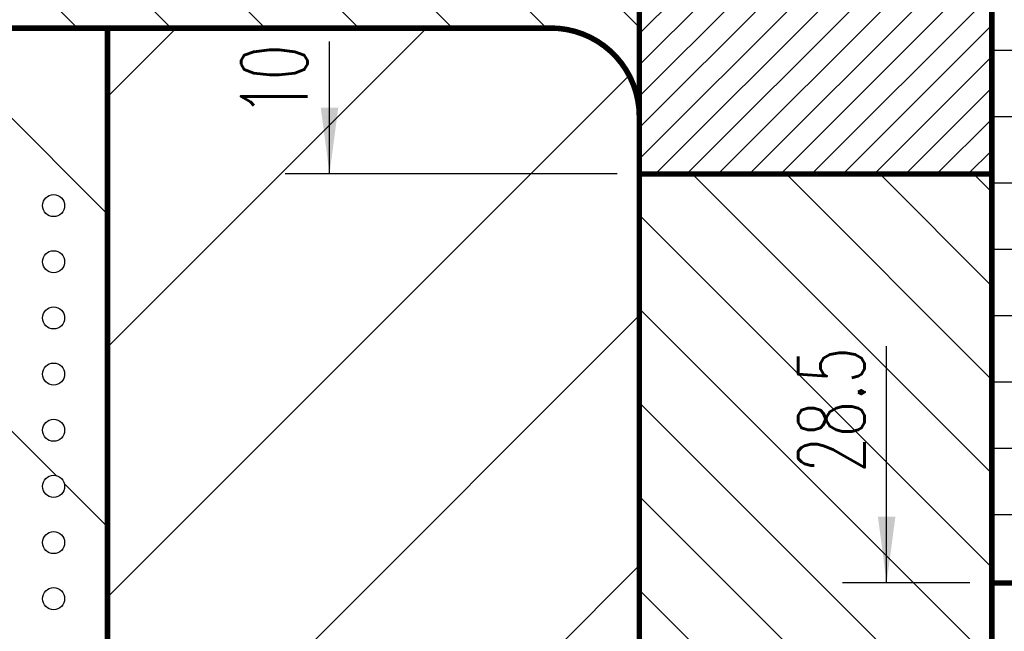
# Model space of a CAD drawing. Header units: inches. Extents: x 71 to 912, y 11 to 605.
# Tile 39 of 94: x 221 to 265, y 280 to 307. Entities that reach past the tile are written whole.
import ezdxf

# ---------------------------------------------------------------- set-up
doc = ezdxf.new("R2010")
doc.units = ezdxf.units.IN
doc.layers.add('1', color=7, linetype='Continuous')
doc.styles.add('CONVERTER_12', font='txt.shx', dxfattribs={"width": 0.63})
pattern_1 = [(135, (0, 0), (-2.121320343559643, -2.121320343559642), [])]
pattern_2 = [(45, (0, 0), (-0.7071067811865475, 0.7071067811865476), [])]
pattern_3 = [(45, (0, 0), (-5.65685424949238, 5.656854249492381), [])]

# ---------------------------------------------------------------- blocks, each defined once
blk = doc.blocks.new('E8021-96570_pcb__1', base_point=(115.5700000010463, 95.77000044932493))
at = {"layer": '1', "linetype": 'Continuous'}
h = blk.add_hatch(dxfattribs=at)
h.set_pattern_fill('_USER', color=1, angle=45, pattern_type=0)
h.set_pattern_definition(pattern_2)
edge = h.paths.add_edge_path()
edge.add_line((697.2300000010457, 400.4000004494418), (673.2000000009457, 400.4000004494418))
edge.add_arc((673.2000000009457, 396.4000004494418), 4, 90, 180)
edge.add_line((669.2000000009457, 396.4000004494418), (669.2000000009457, 224.4000004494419))
edge.add_arc((673.2000000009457, 224.4000004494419), 4, 180, 270)
edge.add_line((673.2000000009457, 220.4000004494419), (697.2300000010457, 220.4000004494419))
edge.add_line((697.2300000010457, 220.4000004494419), (697.2300000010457, 95.77000044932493))
edge.add_line((697.2300000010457, 95.77000044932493), (413.9072226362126, 95.77000044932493))
edge.add_arc((406.4000000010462, 88.42891004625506), 10.5, 44.35896565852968, 135.6410343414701)
edge.add_line((398.8927773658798, 95.77000044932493), (316.7373705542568, 95.77000044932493))
edge.add_arc((308.3749708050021, 89.42017600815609), 10.50000000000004, 37.21050780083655, 142.7894921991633)
edge.add_line((300.0125710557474, 95.77000044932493), (115.5700000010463, 95.77000044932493))
edge.add_line((115.5700000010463, 95.77000044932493), (115.5700000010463, 220.4000004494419))
edge.add_line((115.5700000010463, 220.4000004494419), (139.6000000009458, 220.4000004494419))
edge.add_arc((139.6000000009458, 224.4000004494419), 4, 270, 360)
edge.add_line((143.6000000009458, 224.4000004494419), (143.6000000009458, 396.4000004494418))
edge.add_arc((139.6000000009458, 396.4000004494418), 4, 0, 90)
edge.add_line((139.6000000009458, 400.4000004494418), (115.5700000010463, 400.4000004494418))
edge.add_line((115.5700000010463, 400.4000004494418), (115.5700000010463, 525.0300004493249))
edge.add_line((115.5700000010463, 525.0300004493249), (300.0127332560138, 525.0300004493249))
edge.add_arc((308.3750000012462, 531.3800000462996), 10.49999999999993, 217.2117079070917, 322.7882920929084)
edge.add_line((316.7372667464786, 525.0300004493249), (325.2327773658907, 525.0300004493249))
edge.add_arc((332.7400000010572, 532.3710908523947), 10.49999999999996, 224.358965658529, 315.6410343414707)
edge.add_line((340.2472226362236, 525.0300004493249), (472.5527773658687, 525.0300004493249))
edge.add_arc((480.0600000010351, 532.3710908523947), 10.49999999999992, 224.3589656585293, 315.6410343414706)
edge.add_line((487.5672226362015, 525.0300004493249), (697.2300000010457, 525.0300004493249))
edge.add_line((697.2300000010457, 525.0300004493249), (697.2300000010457, 400.4000004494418))
edge = h.paths.add_edge_path(flags=16)
edge.add_arc((188.9200000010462, 477.2200004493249), 4, 270, 360)
edge.add_line((192.9200000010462, 477.2200004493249), (192.9200000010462, 514.2200004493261))
edge.add_arc((188.9200000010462, 514.2200004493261), 4, 0, 90)
edge.add_line((188.9200000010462, 518.2200004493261), (181.9200000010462, 518.2200004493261))
edge.add_arc((181.9200000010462, 514.2200004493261), 4, 90, 180)
edge.add_line((177.9200000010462, 514.2200004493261), (177.9200000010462, 477.2200004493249))
edge.add_arc((181.9200000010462, 477.2200004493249), 4, 180, 270)
edge.add_line((181.9200000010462, 473.2200004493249), (188.9200000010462, 473.2200004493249))
edge = h.paths.add_edge_path(flags=16)
edge.add_arc((336.2400000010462, 514.2200004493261), 4, 0, 90)
edge.add_line((336.2400000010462, 518.2200004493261), (329.2400000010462, 518.2200004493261))
edge.add_arc((329.2400000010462, 514.2200004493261), 4, 90, 180)
edge.add_line((325.2400000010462, 514.2200004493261), (325.2400000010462, 477.2200004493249))
edge.add_arc((329.2400000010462, 477.2200004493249), 4, 180, 270)
edge.add_line((329.2400000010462, 473.2200004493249), (336.2400000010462, 473.2200004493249))
edge.add_arc((336.2400000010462, 477.2200004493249), 4, 270, 360)
edge.add_line((340.2400000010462, 477.2200004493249), (340.2400000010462, 514.2200004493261))
edge = h.paths.add_edge_path(flags=16)
edge.add_arc((181.9200000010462, 143.5800004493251), 4, 90, 180)
edge.add_line((177.9200000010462, 143.5800004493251), (177.9200000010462, 106.5800004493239))
edge.add_arc((181.9200000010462, 106.5800004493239), 4, 180, 270)
edge.add_line((181.9200000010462, 102.5800004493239), (188.9200000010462, 102.5800004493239))
edge.add_arc((188.9200000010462, 106.5800004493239), 4, 270, 360)
edge.add_line((192.9200000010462, 106.5800004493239), (192.9200000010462, 143.5800004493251))
edge.add_arc((188.9200000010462, 143.5800004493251), 4, 0, 90)
edge.add_line((188.9200000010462, 147.5800004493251), (181.9200000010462, 147.5800004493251))
edge = h.paths.add_edge_path(flags=16)
edge.add_arc((336.2400000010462, 106.5800004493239), 4, 270, 360)
edge.add_line((340.2400000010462, 106.5800004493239), (340.2400000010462, 143.5800004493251))
edge.add_arc((336.2400000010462, 143.5800004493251), 4, 0, 90)
edge.add_line((336.2400000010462, 147.5800004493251), (329.2400000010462, 147.5800004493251))
edge.add_arc((329.2400000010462, 143.5800004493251), 4, 90, 180)
edge.add_line((325.2400000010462, 143.5800004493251), (325.2400000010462, 106.5800004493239))
edge.add_arc((329.2400000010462, 106.5800004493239), 4, 180, 270)
edge.add_line((329.2400000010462, 102.5800004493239), (336.2400000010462, 102.5800004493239))
edge = h.paths.add_edge_path(flags=16)
edge.add_arc((483.5600000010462, 514.2200004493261), 4, 0, 90)
edge.add_line((483.5600000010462, 518.2200004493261), (476.5600000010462, 518.2200004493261))
edge.add_arc((476.5600000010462, 514.2200004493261), 4, 90, 180)
edge.add_line((472.5600000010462, 514.2200004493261), (472.5600000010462, 477.2200004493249))
edge.add_arc((476.5600000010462, 477.2200004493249), 4, 180, 270)
edge.add_line((476.5600000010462, 473.2200004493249), (483.5600000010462, 473.2200004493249))
edge.add_arc((483.5600000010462, 477.2200004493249), 4, 270, 360)
edge.add_line((487.5600000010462, 477.2200004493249), (487.5600000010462, 514.2200004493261))
edge = h.paths.add_edge_path(flags=16)
edge.add_arc((630.8800000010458, 477.2200004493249), 4, 270, 360)
edge.add_line((634.8800000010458, 477.2200004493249), (634.8800000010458, 514.2200004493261))
edge.add_arc((630.8800000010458, 514.2200004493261), 4, 0, 90)
edge.add_line((630.8800000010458, 518.2200004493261), (623.8800000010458, 518.2200004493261))
edge.add_arc((623.8800000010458, 514.2200004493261), 4, 90, 180)
edge.add_line((619.8800000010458, 514.2200004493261), (619.8800000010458, 477.2200004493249))
edge.add_arc((623.8800000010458, 477.2200004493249), 4, 180, 270)
edge.add_line((623.8800000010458, 473.2200004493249), (630.8800000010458, 473.2200004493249))
edge = h.paths.add_edge_path(flags=16)
edge.add_arc((483.5600000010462, 143.5800004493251), 4, 0, 90)
edge.add_line((483.5600000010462, 147.5800004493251), (476.5600000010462, 147.5800004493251))
edge.add_arc((476.5600000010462, 143.5800004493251), 4, 90, 180)
edge.add_line((472.5600000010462, 143.5800004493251), (472.5600000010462, 106.5800004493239))
edge.add_arc((476.5600000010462, 106.5800004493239), 4, 180, 270)
edge.add_line((476.5600000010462, 102.5800004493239), (483.5600000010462, 102.5800004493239))
edge.add_arc((483.5600000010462, 106.5800004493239), 4, 270, 360)
edge.add_line((487.5600000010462, 106.5800004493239), (487.5600000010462, 143.5800004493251))
edge = h.paths.add_edge_path(flags=16)
edge.add_arc((630.8800000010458, 106.5800004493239), 4, 270, 360)
edge.add_line((634.8800000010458, 106.5800004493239), (634.8800000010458, 143.5800004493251))
edge.add_arc((630.8800000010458, 143.5800004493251), 4, 0, 90)
edge.add_line((630.8800000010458, 147.5800004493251), (623.8800000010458, 147.5800004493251))
edge.add_arc((623.8800000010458, 143.5800004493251), 4, 90, 180)
edge.add_line((619.8800000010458, 143.5800004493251), (619.8800000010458, 106.5800004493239))
edge.add_arc((623.8800000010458, 106.5800004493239), 4, 180, 270)
edge.add_line((623.8800000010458, 102.5800004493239), (630.8800000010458, 102.5800004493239))
edge = h.paths.add_edge_path(flags=16)
edge.add_line((416.7300000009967, 220.6000004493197), (396.0700000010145, 220.600000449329))
edge.add_line((396.0700000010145, 220.600000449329), (396.0700000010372, 199.260000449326))
edge.add_line((396.0700000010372, 199.260000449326), (396.0700000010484, 106.5800004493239))
edge.add_arc((392.0700000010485, 106.5800004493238), 3.999999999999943, -89.9999999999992, 7.958078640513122e-13, ccw=False)
edge.add_line((392.0700000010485, 102.5800004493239), (347.0700000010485, 102.5800004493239))
edge.add_arc((347.070000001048, 106.5800004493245), 4.000000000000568, 180.0000000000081, 270.00000000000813, ccw=False)
edge.add_line((343.0700000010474, 106.5800004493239), (343.0700000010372, 199.260000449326))
edge.add_line((343.0700000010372, 199.260000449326), (343.0700000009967, 220.6000004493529))
edge.add_line((343.0700000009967, 220.6000004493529), (322.4100000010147, 220.6000004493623))
edge.add_line((322.4100000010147, 220.6000004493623), (322.4100000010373, 199.260000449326))
edge.add_line((322.4100000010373, 199.260000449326), (322.4100000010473, 106.5800004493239))
edge.add_arc((318.4100000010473, 106.5800004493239), 4, 270, 360, ccw=False)
edge.add_line((318.4100000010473, 102.5800004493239), (273.4100000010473, 102.5800004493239))
edge.add_arc((273.4100000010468, 106.5800004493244), 4.000000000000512, 180.0000000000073, 270.00000000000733, ccw=False)
edge.add_line((269.4100000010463, 106.5800004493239), (269.4100000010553, 199.260000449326))
edge.add_line((269.4100000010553, 199.260000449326), (269.4100000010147, 220.6000004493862))
edge.add_line((269.4100000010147, 220.6000004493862), (248.7500000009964, 220.6000004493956))
edge.add_line((248.7500000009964, 220.6000004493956), (248.750000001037, 199.260000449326))
edge.add_line((248.750000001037, 199.260000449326), (248.7500000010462, 106.5800004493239))
edge.add_arc((244.7500000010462, 106.5800004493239), 4, 270, 360, ccw=False)
edge.add_line((244.7500000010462, 102.5800004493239), (199.7500000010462, 102.5800004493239))
edge.add_arc((199.7500000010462, 106.5800004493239), 4, 180, 270, ccw=False)
edge.add_line((195.7500000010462, 106.5800004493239), (195.750000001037, 199.260000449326))
edge.add_line((195.750000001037, 199.260000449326), (195.7500000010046, 220.6000004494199))
edge.add_line((195.7500000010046, 220.6000004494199), (175.0900000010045, 220.6000004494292))
edge.add_line((175.0900000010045, 220.6000004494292), (175.0900000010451, 199.260000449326))
edge.add_line((175.0900000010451, 199.260000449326), (175.0900000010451, 106.5800004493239))
edge.add_arc((171.0900000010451, 106.5800004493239), 4, 270, 360, ccw=False)
edge.add_line((171.0900000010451, 102.5800004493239), (126.0900000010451, 102.5800004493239))
edge.add_arc((126.0900000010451, 106.5800004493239), 4, 180, 270, ccw=False)
edge.add_line((122.0900000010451, 106.5800004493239), (122.0900000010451, 199.260000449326))
edge.add_arc((126.0900000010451, 199.260000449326), 4, 90, 180, ccw=False)
edge.add_line((126.0900000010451, 203.260000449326), (147.7900000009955, 203.260000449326))
edge.add_line((147.7900000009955, 203.260000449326), (147.7900000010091, 233.4000004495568))
edge.add_line((147.7900000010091, 233.4000004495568), (147.7900000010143, 245.0000004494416))
edge.add_line((147.7900000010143, 245.0000004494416), (147.7900000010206, 258.8000004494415))
edge.add_line((147.7900000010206, 258.8000004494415), (147.7900000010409, 304.0000004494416))
edge.add_line((147.7900000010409, 304.0000004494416), (147.7900000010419, 305.8318607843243))
edge.add_arc((150.7900000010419, 305.8318607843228), 2.999999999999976, 130.4160598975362, 179.9999999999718, ccw=False)
edge.add_arc((146.9000000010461, 310.4000004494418), 2.99999999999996, 49.583940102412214, 310.41605989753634, ccw=False)
edge.add_arc((150.7900000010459, 314.9681401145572), 2.999999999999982, 179.9999999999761, 229.5839401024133, ccw=False)
edge.add_line((147.7900000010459, 314.9681401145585), (147.7900000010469, 316.8000004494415))
edge.add_line((147.7900000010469, 316.8000004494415), (147.7900000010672, 362.0000004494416))
edge.add_line((147.7900000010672, 362.0000004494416), (147.7900000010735, 375.8000004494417))
edge.add_line((147.7900000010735, 375.8000004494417), (147.7900000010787, 387.4000004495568))
edge.add_line((147.7900000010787, 387.4000004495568), (147.7900000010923, 417.540000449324))
edge.add_line((147.7900000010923, 417.540000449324), (126.0900000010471, 417.540000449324))
edge.add_arc((126.0900000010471, 421.540000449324), 4, 180, 270, ccw=False)
edge.add_line((122.0900000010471, 421.540000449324), (122.0900000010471, 514.2200004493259))
edge.add_arc((126.0900000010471, 514.2200004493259), 4, 90, 180, ccw=False)
edge.add_line((126.0900000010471, 518.2200004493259), (171.0900000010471, 518.2200004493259))
edge.add_arc((171.0900000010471, 514.2200004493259), 4, 0, 90, ccw=False)
edge.add_line((175.0900000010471, 514.2200004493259), (175.0900000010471, 421.540000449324))
edge.add_line((175.0900000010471, 421.540000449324), (175.0900000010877, 400.2000004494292))
edge.add_line((175.0900000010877, 400.2000004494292), (195.7500000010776, 400.2000004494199))
edge.add_line((195.7500000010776, 400.2000004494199), (195.7500000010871, 421.540000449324))
edge.add_line((195.7500000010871, 421.540000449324), (195.7500000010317, 514.2200004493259))
edge.add_arc((199.7500000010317, 514.2200004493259), 4, 90, 180, ccw=False)
edge.add_line((199.7500000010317, 518.2200004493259), (244.7500000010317, 518.2200004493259))
edge.add_arc((244.7500000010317, 514.2200004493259), 4, 0, 90, ccw=False)
edge.add_line((248.7500000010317, 514.2200004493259), (248.750000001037, 421.540000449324))
edge.add_line((248.750000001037, 421.540000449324), (248.7500000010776, 400.2000004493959))
edge.add_line((248.7500000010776, 400.2000004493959), (269.4100000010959, 400.2000004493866))
edge.add_line((269.4100000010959, 400.2000004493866), (269.4100000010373, 421.540000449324))
edge.add_line((269.4100000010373, 421.540000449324), (269.4100000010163, 514.2200004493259))
edge.add_arc((273.4100000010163, 514.2200004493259), 4, 90, 180, ccw=False)
edge.add_line((273.4100000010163, 518.2200004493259), (318.4100000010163, 518.2200004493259))
edge.add_arc((318.4100000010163, 514.2200004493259), 4, 0, 90, ccw=False)
edge.add_line((322.4100000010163, 514.2200004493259), (322.4100000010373, 421.540000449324))
edge.add_line((322.4100000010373, 421.540000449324), (322.4100000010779, 400.2000004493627))
edge.add_line((322.4100000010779, 400.2000004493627), (343.0700000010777, 400.2000004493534))
edge.add_line((343.0700000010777, 400.2000004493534), (343.0700000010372, 421.540000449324))
edge.add_line((343.0700000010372, 421.540000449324), (343.0700000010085, 514.2200004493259))
edge.add_arc((347.0700000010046, 514.2200004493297), 3.999999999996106, 90.00000000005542, 180.0000000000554, ccw=False)
edge.add_line((347.0700000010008, 518.2200004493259), (392.0700000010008, 518.2200004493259))
edge.add_arc((392.0700000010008, 514.2200004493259), 4, 0, 90, ccw=False)
edge.add_line((396.0700000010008, 514.2200004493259), (396.0700000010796, 421.540000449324))
edge.add_line((396.0700000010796, 421.540000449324), (396.0700000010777, 400.2000004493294))
edge.add_line((396.0700000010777, 400.2000004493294), (416.7300000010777, 400.2000004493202))
edge.add_line((416.7300000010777, 400.2000004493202), (416.7300000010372, 421.540000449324))
edge.add_line((416.7300000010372, 421.540000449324), (416.7300000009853, 514.2200004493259))
edge.add_arc((420.7300000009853, 514.2200004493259), 4, 90, 180, ccw=False)
edge.add_line((420.7300000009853, 518.2200004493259), (465.7300000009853, 518.2200004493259))
edge.add_arc((465.7300000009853, 514.2200004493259), 4, 0, 90, ccw=False)
edge.add_line((469.7300000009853, 514.2200004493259), (469.7300000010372, 421.540000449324))
edge.add_line((469.7300000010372, 421.540000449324), (469.7300000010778, 400.2000004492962))
edge.add_line((469.7300000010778, 400.2000004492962), (490.3900000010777, 400.2000004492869))
edge.add_line((490.3900000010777, 400.2000004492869), (490.3900000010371, 421.540000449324))
edge.add_line((490.3900000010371, 421.540000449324), (490.3900000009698, 514.2200004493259))
edge.add_arc((494.3900000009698, 514.2200004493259), 4, 90, 180, ccw=False)
edge.add_line((494.3900000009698, 518.2200004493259), (539.3900000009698, 518.2200004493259))
edge.add_arc((539.3900000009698, 514.2200004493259), 4, 0, 90, ccw=False)
edge.add_line((543.3900000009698, 514.2200004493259), (543.3900000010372, 421.540000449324))
edge.add_line((543.3900000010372, 421.540000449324), (543.3900000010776, 400.2000004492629))
edge.add_line((543.3900000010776, 400.2000004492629), (564.0500000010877, 400.2000004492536))
edge.add_line((564.0500000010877, 400.2000004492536), (564.0500000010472, 421.540000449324))
edge.add_line((564.0500000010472, 421.540000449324), (564.0500000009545, 514.2200004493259))
edge.add_arc((568.0500000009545, 514.2200004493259), 4, 90, 180, ccw=False)
edge.add_line((568.0500000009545, 518.2200004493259), (613.0500000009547, 518.2200004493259))
edge.add_arc((613.0500000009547, 514.2200004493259), 4, 0, 90, ccw=False)
edge.add_line((617.0500000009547, 514.2200004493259), (617.0500000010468, 421.540000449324))
edge.add_line((617.0500000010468, 421.540000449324), (617.0500000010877, 400.200000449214))
edge.add_line((617.0500000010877, 400.200000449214), (637.7100000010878, 400.2000004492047))
edge.add_line((637.7100000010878, 400.2000004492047), (637.7100000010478, 421.540000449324))
edge.add_line((637.7100000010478, 421.540000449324), (637.7100000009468, 514.2200004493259))
edge.add_arc((641.7100000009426, 514.2200004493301), 3.999999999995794, 90.00000000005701, 180.0000000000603, ccw=False)
edge.add_line((641.7100000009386, 518.2200004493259), (686.7100000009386, 518.2200004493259))
edge.add_arc((686.7100000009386, 514.2200004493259), 4, 0, 90, ccw=False)
edge.add_line((690.7100000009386, 514.2200004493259), (690.7100000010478, 421.540000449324))
edge.add_arc((686.7100000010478, 421.540000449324), 4, 269.9999999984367, 360, ccw=False)
edge.add_line((686.7100000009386, 417.540000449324), (665.0100000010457, 417.540000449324))
edge.add_line((665.0100000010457, 417.540000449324), (665.0100000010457, 387.4000004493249))
edge.add_line((665.0100000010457, 387.4000004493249), (665.0100000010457, 375.8000004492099))
edge.add_line((665.0100000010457, 375.8000004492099), (665.0100000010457, 362.0000004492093))
edge.add_line((665.0100000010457, 362.0000004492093), (665.0100000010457, 317.8000004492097))
edge.add_line((665.0100000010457, 317.8000004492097), (665.0100000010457, 314.968140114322))
edge.add_arc((662.0100000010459, 314.9681401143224), 2.999999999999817, 310.4160598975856, 359.9999999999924, ccw=False)
edge.add_arc((665.9000000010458, 310.4000004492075), 2.999999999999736, -130.4160598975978, 130.4160598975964, ccw=False)
edge.add_arc((662.0100000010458, 305.8318607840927), 2.999999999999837, 6.480149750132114e-12, 49.583940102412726, ccw=False)
edge.add_line((665.0100000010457, 305.831860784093), (665.0100000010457, 303.0000004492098))
edge.add_line((665.0100000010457, 303.0000004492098), (665.0100000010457, 258.8000004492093))
edge.add_line((665.0100000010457, 258.8000004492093), (665.0100000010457, 245.0000004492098))
edge.add_line((665.0100000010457, 245.0000004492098), (665.0100000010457, 233.400000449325))
edge.add_line((665.0100000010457, 233.400000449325), (665.0100000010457, 203.260000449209))
edge.add_line((665.0100000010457, 203.260000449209), (686.7100000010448, 203.260000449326))
edge.add_arc((686.7100000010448, 199.260000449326), 4, 0, 90, ccw=False)
edge.add_line((690.7100000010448, 199.260000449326), (690.7100000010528, 106.5800004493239))
edge.add_arc((686.7100000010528, 106.5800004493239), 4, 270, 360, ccw=False)
edge.add_line((686.7100000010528, 102.5800004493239), (641.7100000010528, 102.5800004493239))
edge.add_arc((641.7100000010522, 106.5800004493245), 4.000000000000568, 180.0000000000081, 270.00000000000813, ccw=False)
edge.add_line((637.7100000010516, 106.5800004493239), (637.7100000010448, 199.260000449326))
edge.add_line((637.7100000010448, 199.260000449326), (637.7100000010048, 220.6000004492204))
edge.add_line((637.7100000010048, 220.6000004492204), (617.0500000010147, 220.6000004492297))
edge.add_line((617.0500000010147, 220.6000004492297), (617.0500000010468, 199.260000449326))
edge.add_line((617.0500000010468, 199.260000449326), (617.0500000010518, 106.5800004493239))
edge.add_arc((613.0500000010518, 106.5800004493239), 4, 270, 360, ccw=False)
edge.add_line((613.0500000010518, 102.5800004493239), (568.0500000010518, 102.5800004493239))
edge.add_arc((568.0500000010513, 106.5800004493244), 4.000000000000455, 180.0000000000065, 270.0000000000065, ccw=False)
edge.add_line((564.0500000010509, 106.5800004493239), (564.0500000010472, 199.260000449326))
edge.add_line((564.0500000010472, 199.260000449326), (564.0500000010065, 220.6000004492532))
edge.add_line((564.0500000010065, 220.6000004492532), (543.3900000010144, 220.6000004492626))
edge.add_line((543.3900000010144, 220.6000004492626), (543.3900000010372, 199.260000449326))
edge.add_line((543.3900000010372, 199.260000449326), (543.3900000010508, 106.5800004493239))
edge.add_arc((539.3900000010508, 106.5800004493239), 4, 270, 360, ccw=False)
edge.add_line((539.3900000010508, 102.5800004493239), (494.3900000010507, 102.5800004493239))
edge.add_arc((494.3900000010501, 106.5800004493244), 4.00000000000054, 180.0000000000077, 270.00000000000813, ccw=False)
edge.add_line((490.3900000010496, 106.5800004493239), (490.3900000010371, 199.260000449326))
edge.add_line((490.3900000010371, 199.260000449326), (490.3900000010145, 220.6000004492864))
edge.add_line((490.3900000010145, 220.6000004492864), (469.7300000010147, 220.6000004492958))
edge.add_line((469.7300000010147, 220.6000004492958), (469.7300000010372, 199.260000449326))
edge.add_line((469.7300000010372, 199.260000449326), (469.7300000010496, 106.5800004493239))
edge.add_arc((465.7300000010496, 106.5800004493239), 4, 270, 360, ccw=False)
edge.add_line((465.7300000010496, 102.5800004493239), (420.7300000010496, 102.5800004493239))
edge.add_arc((420.730000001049, 106.5800004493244), 4.00000000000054, 180.0000000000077, 270.00000000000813, ccw=False)
edge.add_line((416.7300000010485, 106.5800004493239), (416.7300000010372, 199.260000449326))
edge.add_line((416.7300000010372, 199.260000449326), (416.7300000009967, 220.6000004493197))
edge = h.paths.add_edge_path(flags=16)
edge.add_arc((118.7900000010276, 508.5200004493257), 3, 0, 360)
edge = h.paths.add_edge_path(flags=16)
edge.add_arc((185.4200000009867, 467.8800004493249), 3, 0, 360)
edge = h.paths.add_edge_path(flags=16)
edge.add_arc((118.7900000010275, 412.400000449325), 3, 0, 360)
edge = h.paths.add_edge_path(flags=16)
edge.add_arc((185.4200000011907, 408.4700000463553), 8, 0, 360)
edge = h.paths.add_edge_path(flags=16)
edge.add_arc((266.1100000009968, 508.5200004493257), 3, 0, 360)
edge = h.paths.add_edge_path(flags=16)
edge.add_arc((332.7400000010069, 467.8800004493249), 3, 0, 360)
edge = h.paths.add_edge_path(flags=16)
edge.add_arc((266.1100000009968, 412.400000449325), 3, 0, 360)
edge = h.paths.add_edge_path(flags=16)
edge.add_arc((118.7900000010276, 208.4000004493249), 3, 0, 360)
edge = h.paths.add_edge_path(flags=16)
edge.add_arc((185.4200000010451, 152.920000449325), 3, 0, 360)
edge = h.paths.add_edge_path(flags=16)
edge.add_arc((118.7900000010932, 105.280000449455), 1.509999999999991, 0, 360)
edge = h.paths.add_edge_path(flags=16)
edge.add_arc((118.7900000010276, 112.2800004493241), 3, 0, 360)
edge = h.paths.add_edge_path(flags=16)
edge.add_arc((266.1100000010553, 208.4000004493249), 3, 0, 360)
edge = h.paths.add_edge_path(flags=16)
edge.add_arc((266.1100000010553, 112.2800004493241), 3, 0, 360)
edge = h.paths.add_edge_path(flags=16)
edge.add_arc((332.7400000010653, 152.920000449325), 3, 0, 360)
edge = h.paths.add_edge_path(flags=16)
edge.add_arc((413.4300000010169, 508.5200004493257), 3, 0, 360)
edge = h.paths.add_edge_path(flags=16)
edge.add_arc((406.3999708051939, 514.4001760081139), 6, 0, 360)
edge = h.paths.add_edge_path(flags=16)
edge.add_arc((546.6900000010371, 508.5200004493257), 3, 0, 360)
edge = h.paths.add_edge_path(flags=16)
edge.add_arc((480.0600000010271, 467.8800004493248), 3, 0, 360)
edge = h.paths.add_edge_path(flags=16)
edge.add_arc((546.6900000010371, 412.400000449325), 3, 0, 360)
edge = h.paths.add_edge_path(flags=16)
edge.add_arc((413.4300000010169, 412.400000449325), 3, 0, 360)
edge = h.paths.add_edge_path(flags=16)
edge.add_arc((694.0100000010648, 508.5200004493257), 3, 0, 360)
edge = h.paths.add_edge_path(flags=16)
edge.add_arc((627.3800000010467, 467.8800004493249), 3, 0, 360)
edge = h.paths.add_edge_path(flags=16)
edge.add_arc((694.0100000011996, 515.5200004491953), 1.510000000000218, 0, 360)
edge = h.paths.add_edge_path(flags=16)
edge.add_arc((627.3800000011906, 408.4700000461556), 8, 0, 360)
edge = h.paths.add_edge_path(flags=16)
edge.add_arc((694.0100000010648, 412.400000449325), 3, 0, 360)
edge = h.paths.add_edge_path(flags=16)
edge.add_arc((546.6900000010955, 208.4000004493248), 3, 0, 360)
edge = h.paths.add_edge_path(flags=16)
edge.add_arc((413.4300000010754, 208.4000004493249), 3, 0, 360)
edge = h.paths.add_edge_path(flags=16)
edge.add_arc((406.400000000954, 106.4000004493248), 6, 0, 360)
edge = h.paths.add_edge_path(flags=16)
edge.add_arc((413.4300000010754, 112.2800004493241), 3, 0, 360)
edge = h.paths.add_edge_path(flags=16)
edge.add_arc((406.3999708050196, 127.9001760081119), 8, 0, 360)
edge = h.paths.add_edge_path(flags=16)
edge.add_arc((480.0600000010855, 152.9200004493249), 3, 0, 360)
edge = h.paths.add_edge_path(flags=16)
edge.add_arc((546.6900000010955, 112.2800004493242), 3, 0, 360)
edge = h.paths.add_edge_path(flags=16)
edge.add_arc((694.0100000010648, 208.4000004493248), 3, 0, 360)
edge = h.paths.add_edge_path(flags=16)
edge.add_arc((627.3800000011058, 152.9200004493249), 3, 0, 360)
edge = h.paths.add_edge_path(flags=16)
edge.add_arc((694.0100000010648, 112.280000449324), 3, 0, 360)
h = blk.add_hatch(dxfattribs=at)
h.set_pattern_fill('_USER', color=6, scale=3, pattern_type=0)
h.set_pattern_definition([(0, (0, 0), (0, 3), [])])
edge = h.paths.add_edge_path()
edge.add_line((313.4000000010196, 251.5878250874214), (284.2593975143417, 280.7284275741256))
edge.add_arc((281.4309703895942, 277.9000004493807), 3.999999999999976, 44.99999999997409, 89.99999999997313)
edge.add_line((281.4309703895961, 281.9000004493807), (264.7000000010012, 281.9000004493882))
edge.add_line((264.7000000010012, 281.9000004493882), (264.7000000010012, 300.4000004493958))
edge.add_line((264.7000000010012, 300.4000004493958), (264.7000000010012, 320.4000004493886))
edge.add_line((264.7000000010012, 320.4000004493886), (264.7000000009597, 338.9000004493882))
edge.add_line((264.7000000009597, 338.9000004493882), (281.4309703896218, 338.9000004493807))
edge.add_arc((281.4309703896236, 342.9000004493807), 3.999999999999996, 269.999999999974, 314.9999999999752)
edge.add_line((284.2593975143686, 340.0715733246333), (313.4000000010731, 369.2121758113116))
edge.add_line((313.4000000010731, 369.2121758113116), (313.4000000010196, 251.5878250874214))
h = blk.add_hatch(dxfattribs=at)
h.set_pattern_fill('_USER', color=1, angle=45, pattern_type=0)
h.set_pattern_definition(pattern_2)
h.paths.add_polyline_path([(264.7000000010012, 320.4000004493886), (248.7500000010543, 320.4000004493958), (248.7500000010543, 317.8000004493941), (248.7500000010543, 303.0000004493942), (248.7500000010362, 300.4000004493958), (264.7000000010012, 300.4000004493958)])
h = blk.add_hatch(dxfattribs=at)
h.set_pattern_fill('_USER', color=1, scale=3, angle=135, pattern_type=0)
h.set_pattern_definition(pattern_1)
h.paths.add_polyline_path([(244.7500000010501, 313.8000004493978), (248.7500000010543, 317.8000004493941), (248.7500000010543, 303.0000004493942), (244.7500000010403, 307.0000004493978), (224.6899996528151, 307.0000004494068), (199.2899996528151, 307.0000004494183), (173.8899996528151, 307.0000004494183), (150.7900000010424, 307.0000004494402), (147.7900000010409, 304.0000004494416), (147.7900000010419, 305.8318607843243), (148.845000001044, 308.1159306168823), (149.9000000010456, 310.4000004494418), (148.845000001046, 312.6840702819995), (147.7900000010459, 314.9681401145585), (147.7900000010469, 316.8000004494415), (150.7900000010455, 313.8000004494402), (173.8899996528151, 313.8000004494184), (199.2899996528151, 313.8000004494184), (224.6899996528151, 313.8000004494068)])
edge = h.paths.add_edge_path(flags=16)
edge.add_arc((161.2900000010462, 310.4000004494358), 3, 0, 360)
edge = h.paths.add_edge_path(flags=16)
edge.add_arc((202.4000000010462, 310.4000004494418), 3, 0, 360)
edge = h.paths.add_edge_path(flags=16)
edge.add_arc((186.6900000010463, 310.4000004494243), 3, 0, 360)
edge = h.paths.add_edge_path(flags=16)
edge.add_arc((212.0900000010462, 310.4000004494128), 3, 0, 360)
h = blk.add_hatch(dxfattribs=at)
h.set_pattern_fill('_USER', color=5, scale=10, angle=135, pattern_type=0)
h.set_pattern_definition([(135, (0, 0), (-7.071067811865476, -7.071067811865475), [])])
edge = h.paths.add_edge_path()
edge.add_arc((228.3999996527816, 253.4000004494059), 5.500000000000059, 132.4188620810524, 140.5581979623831)
edge.add_arc((221.8357022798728, 258.8000004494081), 3.000000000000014, 269.99999999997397, 320.5581979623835, ccw=False)
edge.add_line((221.8357022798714, 255.8000004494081), (212.858114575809, 255.8000004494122))
edge.add_arc((212.0900000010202, 252.9000004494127), 3.000000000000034, 75.16488841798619, 104.8351115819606)
edge.add_line((211.3218854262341, 255.8000004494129), (199.2899996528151, 255.8000004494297))
edge.add_line((199.2899996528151, 255.8000004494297), (199.2899996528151, 307.0000004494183))
edge.add_line((199.2899996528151, 307.0000004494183), (224.6899996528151, 307.0000004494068))
edge.add_line((224.6899996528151, 307.0000004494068), (224.6899996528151, 257.4602836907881))
edge = h.paths.add_edge_path(flags=16)
edge.add_arc((201.9299996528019, 298.9700004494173), 0.5, 0, 360)
edge = h.paths.add_edge_path(flags=16)
edge.add_arc((204.4699996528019, 298.9700004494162), 0.5, 0, 360)
edge = h.paths.add_edge_path(flags=16)
edge.add_arc((204.4699996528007, 296.4300004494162), 0.5, 0, 360)
edge = h.paths.add_edge_path(flags=16)
edge.add_arc((204.4699996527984, 291.3500004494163), 0.5, 0, 360)
edge = h.paths.add_edge_path(flags=16)
edge.add_arc((204.4699996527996, 293.8900004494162), 0.5, 0, 360)
edge = h.paths.add_edge_path(flags=16)
edge.add_arc((201.9299996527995, 293.8900004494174), 0.5, 0, 360)
edge = h.paths.add_edge_path(flags=16)
edge.add_arc((201.9299996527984, 291.3500004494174), 0.5, 0, 360)
edge = h.paths.add_edge_path(flags=16)
edge.add_arc((201.9299996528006, 296.4300004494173), 0.5, 0, 360)
edge = h.paths.add_edge_path(flags=16)
edge.add_arc((204.4699996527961, 286.2700004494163), 0.5, 0, 360)
edge = h.paths.add_edge_path(flags=16)
edge.add_arc((201.9299996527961, 286.2700004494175), 0.5, 0, 360)
edge = h.paths.add_edge_path(flags=16)
edge.add_arc((201.9299996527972, 288.8100004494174), 0.5, 0, 360)
edge = h.paths.add_edge_path(flags=16)
edge.add_arc((204.4699996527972, 288.8100004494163), 0.5, 0, 360)
edge = h.paths.add_edge_path(flags=16)
edge.add_arc((209.5499996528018, 298.9700004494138), 0.5, 0, 360)
edge = h.paths.add_edge_path(flags=16)
edge.add_arc((207.0099996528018, 298.970000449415), 0.5, 0, 360)
edge = h.paths.add_edge_path(flags=16)
edge.add_arc((214.6299996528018, 298.9700004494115), 0.5, 0, 360)
edge = h.paths.add_edge_path(flags=16)
edge.add_arc((217.1699996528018, 298.9700004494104), 0.5, 0, 360)
edge = h.paths.add_edge_path(flags=16)
edge.add_arc((222.2499996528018, 298.9700004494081), 0.5, 0, 360)
edge = h.paths.add_edge_path(flags=16)
edge.add_arc((219.7099996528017, 298.9700004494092), 0.5, 0, 360)
edge = h.paths.add_edge_path(flags=16)
edge.add_arc((209.5499996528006, 296.4300004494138), 0.5, 0, 360)
edge = h.paths.add_edge_path(flags=16)
edge.add_arc((207.0099996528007, 296.4300004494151), 0.5, 0, 360)
edge = h.paths.add_edge_path(flags=16)
edge.add_arc((209.5499996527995, 293.8900004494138), 0.5, 0, 360)
edge = h.paths.add_edge_path(flags=16)
edge.add_arc((207.0099996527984, 291.3500004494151), 0.5, 0, 360)
edge = h.paths.add_edge_path(flags=16)
edge.add_arc((214.6299996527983, 291.3500004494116), 0.5, 0, 360)
edge = h.paths.add_edge_path(flags=16)
edge.add_arc((214.6299996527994, 293.8900004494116), 0.5, 0, 360)
edge = h.paths.add_edge_path(flags=16)
edge.add_arc((209.5499996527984, 291.3500004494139), 0.5, 0, 360)
edge = h.paths.add_edge_path(flags=16)
edge.add_arc((214.6299996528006, 296.4300004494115), 0.5, 0, 360)
edge = h.paths.add_edge_path(flags=16)
edge.add_arc((209.5499996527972, 288.8100004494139), 0.5, 0, 360)
edge = h.paths.add_edge_path(flags=16)
edge.add_arc((207.0099996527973, 288.8100004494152), 0.5, 0, 360)
edge = h.paths.add_edge_path(flags=16)
edge.add_arc((214.629999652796, 286.2700004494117), 0.5, 0, 360)
edge = h.paths.add_edge_path(flags=16)
edge.add_arc((209.5499996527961, 286.2700004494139), 0.5, 0, 360)
edge = h.paths.add_edge_path(flags=16)
edge.add_arc((214.6299996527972, 288.8100004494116), 0.5, 0, 360)
edge = h.paths.add_edge_path(flags=16)
edge.add_arc((217.1699996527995, 293.8900004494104), 0.5, 0, 360)
edge = h.paths.add_edge_path(flags=16)
edge.add_arc((217.1699996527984, 291.3500004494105), 0.5, 0, 360)
edge = h.paths.add_edge_path(flags=16)
edge.add_arc((219.7099996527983, 291.3500004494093), 0.5, 0, 360)
edge = h.paths.add_edge_path(flags=16)
edge.add_arc((222.2499996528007, 296.4300004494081), 0.5, 0, 360)
edge = h.paths.add_edge_path(flags=16)
edge.add_arc((219.7099996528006, 296.4300004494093), 0.5, 0, 360)
edge = h.paths.add_edge_path(flags=16)
edge.add_arc((222.2499996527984, 291.3500004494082), 0.5, 0, 360)
edge = h.paths.add_edge_path(flags=16)
edge.add_arc((219.7099996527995, 293.8900004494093), 0.5, 0, 360)
edge = h.paths.add_edge_path(flags=16)
edge.add_arc((222.2499996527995, 293.8900004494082), 0.5, 0, 360)
edge = h.paths.add_edge_path(flags=16)
edge.add_arc((217.1699996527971, 288.8100004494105), 0.5, 0, 360)
edge = h.paths.add_edge_path(flags=16)
edge.add_arc((219.7099996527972, 288.8100004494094), 0.5, 0, 360)
edge = h.paths.add_edge_path(flags=16)
edge.add_arc((222.2499996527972, 288.8100004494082), 0.5, 0, 360)
edge = h.paths.add_edge_path(flags=16)
edge.add_arc((219.7099996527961, 286.2700004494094), 0.5, 0, 360)
edge = h.paths.add_edge_path(flags=16)
edge.add_arc((217.1699996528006, 296.4300004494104), 0.5, 0, 360)
edge = h.paths.add_edge_path(flags=16)
edge.add_arc((207.0099996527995, 293.8900004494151), 0.5, 0, 360)
edge = h.paths.add_edge_path(flags=16)
edge.add_arc((207.0099996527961, 286.2700004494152), 0.5, 0, 360)
edge = h.paths.add_edge_path(flags=16)
edge.add_arc((222.249999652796, 286.2700004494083), 0.5, 0, 360)
edge = h.paths.add_edge_path(flags=16)
edge.add_arc((204.4699996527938, 281.1900004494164), 0.5, 0, 360)
edge = h.paths.add_edge_path(flags=16)
edge.add_arc((204.4699996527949, 283.7300004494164), 0.5, 0, 360)
edge = h.paths.add_edge_path(flags=16)
edge.add_arc((201.9299996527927, 278.6500004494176), 0.5, 0, 360)
edge = h.paths.add_edge_path(flags=16)
edge.add_arc((201.929999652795, 283.7300004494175), 0.5, 0, 360)
edge = h.paths.add_edge_path(flags=16)
edge.add_arc((204.4699996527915, 276.1100004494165), 0.5, 0, 360)
edge = h.paths.add_edge_path(flags=16)
edge.add_arc((201.9299996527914, 276.1100004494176), 0.5, 0, 360)
edge = h.paths.add_edge_path(flags=16)
edge.add_arc((204.4699996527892, 271.0300004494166), 0.5, 0, 360)
edge = h.paths.add_edge_path(flags=16)
edge.add_arc((204.4699996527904, 273.5700004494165), 0.5, 0, 360)
edge = h.paths.add_edge_path(flags=16)
edge.add_arc((201.9299996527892, 271.0300004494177), 0.5, 0, 360)
edge = h.paths.add_edge_path(flags=16)
edge.add_arc((204.4699996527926, 278.6500004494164), 0.5, 0, 360)
edge = h.paths.add_edge_path(flags=16)
edge.add_arc((201.9299996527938, 281.1900004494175), 0.5, 0, 360)
edge = h.paths.add_edge_path(flags=16)
edge.add_arc((201.929999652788, 268.4900004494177), 0.5, 0, 360)
edge = h.paths.add_edge_path(flags=16)
edge.add_arc((204.469999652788, 268.4900004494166), 0.5, 0, 360)
edge = h.paths.add_edge_path(flags=16)
edge.add_arc((201.9299996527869, 265.9500004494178), 0.5, 0, 360)
edge = h.paths.add_edge_path(flags=16)
edge.add_arc((204.4699996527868, 265.9500004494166), 0.5, 0, 360)
edge = h.paths.add_edge_path(flags=16)
edge.add_arc((204.4699996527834, 258.3300004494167), 0.5, 0, 360)
edge = h.paths.add_edge_path(flags=16)
edge.add_arc((201.9299996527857, 263.4100004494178), 0.5, 0, 360)
edge = h.paths.add_edge_path(flags=16)
edge.add_arc((204.4699996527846, 260.8700004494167), 0.5, 0, 360)
edge = h.paths.add_edge_path(flags=16)
edge.add_arc((201.9299996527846, 260.8700004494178), 0.5, 0, 360)
edge = h.paths.add_edge_path(flags=16)
edge.add_arc((201.9299996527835, 258.3300004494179), 0.5, 0, 360)
edge = h.paths.add_edge_path(flags=16)
edge.add_arc((204.4699996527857, 263.4100004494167), 0.5, 0, 360)
edge = h.paths.add_edge_path(flags=16)
edge.add_arc((209.5499996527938, 281.190000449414), 0.5, 0, 360)
edge = h.paths.add_edge_path(flags=16)
edge.add_arc((207.009999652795, 283.7300004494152), 0.5, 0, 360)
edge = h.paths.add_edge_path(flags=16)
edge.add_arc((209.549999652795, 283.730000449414), 0.5, 0, 360)
edge = h.paths.add_edge_path(flags=16)
edge.add_arc((207.0099996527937, 281.1900004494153), 0.5, 0, 360)
edge = h.paths.add_edge_path(flags=16)
edge.add_arc((214.6299996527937, 281.1900004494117), 0.5, 0, 360)
edge = h.paths.add_edge_path(flags=16)
edge.add_arc((214.6299996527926, 278.6500004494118), 0.5, 0, 360)
edge = h.paths.add_edge_path(flags=16)
edge.add_arc((214.6299996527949, 283.7300004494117), 0.5, 0, 360)
edge = h.paths.add_edge_path(flags=16)
edge.add_arc((209.5499996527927, 278.6500004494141), 0.5, 0, 360)
edge = h.paths.add_edge_path(flags=16)
edge.add_arc((207.0099996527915, 276.1100004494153), 0.5, 0, 360)
edge = h.paths.add_edge_path(flags=16)
edge.add_arc((207.0099996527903, 273.5700004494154), 0.5, 0, 360)
edge = h.paths.add_edge_path(flags=16)
edge.add_arc((207.0099996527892, 271.0300004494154), 0.5, 0, 360)
edge = h.paths.add_edge_path(flags=16)
edge.add_arc((209.5499996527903, 273.5700004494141), 0.5, 0, 360)
edge = h.paths.add_edge_path(flags=16)
edge.add_arc((214.6299996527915, 276.1100004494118), 0.5, 0, 360)
edge = h.paths.add_edge_path(flags=16)
edge.add_arc((209.5499996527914, 276.1100004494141), 0.5, 0, 360)
edge = h.paths.add_edge_path(flags=16)
edge.add_arc((214.6299996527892, 271.0300004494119), 0.5, 0, 360)
edge = h.paths.add_edge_path(flags=16)
edge.add_arc((214.6299996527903, 273.5700004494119), 0.5, 0, 360)
edge = h.paths.add_edge_path(flags=16)
edge.add_arc((217.1699996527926, 278.6500004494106), 0.5, 0, 360)
edge = h.paths.add_edge_path(flags=16)
edge.add_arc((222.2499996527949, 283.7300004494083), 0.5, 0, 360)
edge = h.paths.add_edge_path(flags=16)
edge.add_arc((219.7099996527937, 281.1900004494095), 0.5, 0, 360)
edge = h.paths.add_edge_path(flags=16)
edge.add_arc((222.2499996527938, 281.1900004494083), 0.5, 0, 360)
edge = h.paths.add_edge_path(flags=16)
edge.add_arc((219.7099996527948, 283.7300004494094), 0.5, 0, 360)
edge = h.paths.add_edge_path(flags=16)
edge.add_arc((217.1699996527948, 283.7300004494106), 0.5, 0, 360)
edge = h.paths.add_edge_path(flags=16)
edge.add_arc((219.7099996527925, 278.6500004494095), 0.5, 0, 360)
edge = h.paths.add_edge_path(flags=16)
edge.add_arc((222.2499996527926, 278.6500004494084), 0.5, 0, 360)
edge = h.paths.add_edge_path(flags=16)
edge.add_arc((217.1699996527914, 276.1100004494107), 0.5, 0, 360)
edge = h.paths.add_edge_path(flags=16)
edge.add_arc((217.1699996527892, 271.0300004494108), 0.5, 0, 360)
edge = h.paths.add_edge_path(flags=16)
edge.add_arc((219.7099996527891, 271.0300004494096), 0.5, 0, 360)
edge = h.paths.add_edge_path(flags=16)
edge.add_arc((219.7099996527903, 273.5700004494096), 0.5, 0, 360)
edge = h.paths.add_edge_path(flags=16)
edge.add_arc((217.1699996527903, 273.5700004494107), 0.5, 0, 360)
edge = h.paths.add_edge_path(flags=16)
edge.add_arc((222.2499996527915, 276.1100004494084), 0.5, 0, 360)
edge = h.paths.add_edge_path(flags=16)
edge.add_arc((222.2499996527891, 271.0300004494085), 0.5, 0, 360)
edge = h.paths.add_edge_path(flags=16)
edge.add_arc((219.7099996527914, 276.1100004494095), 0.5, 0, 360)
edge = h.paths.add_edge_path(flags=16)
edge.add_arc((209.5499996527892, 271.0300004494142), 0.5, 0, 360)
edge = h.paths.add_edge_path(flags=16)
edge.add_arc((222.2499996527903, 273.5700004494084), 0.5, 0, 360)
edge = h.paths.add_edge_path(flags=16)
edge.add_arc((207.0099996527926, 278.6500004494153), 0.5, 0, 360)
edge = h.paths.add_edge_path(flags=16)
edge.add_arc((209.549999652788, 268.4900004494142), 0.5, 0, 360)
edge = h.paths.add_edge_path(flags=16)
edge.add_arc((207.0099996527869, 265.9500004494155), 0.5, 0, 360)
edge = h.paths.add_edge_path(flags=16)
edge.add_arc((214.6299996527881, 268.4900004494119), 0.5, 0, 360)
edge = h.paths.add_edge_path(flags=16)
edge.add_arc((214.6299996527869, 265.950000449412), 0.5, 0, 360)
edge = h.paths.add_edge_path(flags=16)
edge.add_arc((209.5499996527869, 265.9500004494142), 0.5, 0, 360)
edge = h.paths.add_edge_path(flags=16)
edge.add_arc((207.0099996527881, 268.4900004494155), 0.5, 0, 360)
edge = h.paths.add_edge_path(flags=16)
edge.add_arc((209.5499996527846, 260.8700004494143), 0.5, 0, 360)
edge = h.paths.add_edge_path(flags=16)
edge.add_arc((207.0099996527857, 263.4100004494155), 0.5, 0, 360)
edge = h.paths.add_edge_path(flags=16)
edge.add_arc((207.0099996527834, 258.3300004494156), 0.5, 0, 360)
edge = h.paths.add_edge_path(flags=16)
edge.add_arc((214.6299996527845, 260.870000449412), 0.5, 0, 360)
edge = h.paths.add_edge_path(flags=16)
edge.add_arc((214.6299996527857, 263.410000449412), 0.5, 0, 360)
edge = h.paths.add_edge_path(flags=16)
edge.add_arc((214.6299996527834, 258.3300004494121), 0.5, 0, 360)
edge = h.paths.add_edge_path(flags=16)
edge.add_arc((207.0099996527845, 260.8700004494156), 0.5, 0, 360)
edge = h.paths.add_edge_path(flags=16)
edge.add_arc((209.5499996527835, 258.3300004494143), 0.5, 0, 360)
edge = h.paths.add_edge_path(flags=16)
edge.add_arc((222.249999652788, 268.4900004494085), 0.5, 0, 360)
edge = h.paths.add_edge_path(flags=16)
edge.add_arc((217.1699996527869, 265.9500004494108), 0.5, 0, 360)
edge = h.paths.add_edge_path(flags=16)
edge.add_arc((219.709999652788, 268.4900004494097), 0.5, 0, 360)
edge = h.paths.add_edge_path(flags=16)
edge.add_arc((217.169999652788, 268.4900004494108), 0.5, 0, 360)
edge = h.paths.add_edge_path(flags=16)
edge.add_arc((219.7099996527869, 265.9500004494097), 0.5, 0, 360)
edge = h.paths.add_edge_path(flags=16)
edge.add_arc((217.1699996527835, 258.3300004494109), 0.5, 0, 360)
edge = h.paths.add_edge_path(flags=16)
edge.add_arc((219.7099996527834, 258.3300004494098), 0.5, 0, 360)
edge = h.paths.add_edge_path(flags=16)
edge.add_arc((222.2499996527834, 258.3300004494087), 0.5, 0, 360)
edge = h.paths.add_edge_path(flags=16)
edge.add_arc((217.1699996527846, 260.8700004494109), 0.5, 0, 360)
edge = h.paths.add_edge_path(flags=16)
edge.add_arc((217.1699996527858, 263.4100004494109), 0.5, 0, 360)
edge = h.paths.add_edge_path(flags=16)
edge.add_arc((219.7099996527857, 263.4100004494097), 0.5, 0, 360)
edge = h.paths.add_edge_path(flags=16)
edge.add_arc((219.7099996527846, 260.8700004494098), 0.5, 0, 360)
edge = h.paths.add_edge_path(flags=16)
edge.add_arc((222.2499996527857, 263.4100004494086), 0.5, 0, 360)
edge = h.paths.add_edge_path(flags=16)
edge.add_arc((222.2499996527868, 265.9500004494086), 0.5, 0, 360)
edge = h.paths.add_edge_path(flags=16)
edge.add_arc((222.2499996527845, 260.8700004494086), 0.5, 0, 360)
edge = h.paths.add_edge_path(flags=16)
edge.add_arc((209.5499996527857, 263.4100004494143), 0.5, 0, 360)
edge = h.paths.add_edge_path(flags=16)
edge.add_arc((201.9299996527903, 273.5700004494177), 0.5, 0, 360)
edge = h.paths.add_edge_path(flags=16)
edge.add_arc((217.1699996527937, 281.1900004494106), 0.5, 0, 360)
edge = h.paths.add_edge_path(flags=16)
edge.add_arc((217.169999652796, 286.2700004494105), 0.5, 0, 360)
h = blk.add_hatch(dxfattribs=at)
h.set_pattern_fill('_USER', color=6, scale=8, angle=45, pattern_type=0)
h.set_pattern_definition(pattern_3)
edge = h.paths.add_edge_path()
edge.add_line((248.7500000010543, 303.0000004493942), (248.7500000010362, 300.4000004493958))
edge.add_line((248.7500000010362, 300.4000004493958), (248.7500000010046, 265.400000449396))
edge.add_line((248.7500000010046, 265.400000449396), (248.7500000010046, 259.8000004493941))
edge.add_arc((244.7500000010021, 259.8000004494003), 4.000000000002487, 269.9999999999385, 359.99999999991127, ccw=False)
edge.add_line((244.7500000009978, 255.8000004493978), (234.9642970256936, 255.8000004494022))
edge.add_arc((234.964297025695, 258.8000004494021), 2.999999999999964, 219.4418020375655, 269.99999999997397, ccw=False)
edge.add_arc((228.3999996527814, 253.4000004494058), 5.500000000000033, 39.44180203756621, 132.4188620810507)
edge.add_line((224.6899996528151, 257.4602836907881), (224.6899996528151, 307.0000004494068))
edge.add_line((224.6899996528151, 307.0000004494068), (244.7500000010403, 307.0000004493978))
edge.add_arc((244.7500000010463, 303.0000004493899), 4.000000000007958, 6.178879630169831e-11, 90.00000000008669, ccw=False)
h = blk.add_hatch(dxfattribs=at)
h.set_pattern_fill('_USER', color=1, scale=3, angle=135, pattern_type=0)
h.set_pattern_definition(pattern_1)
h.paths.add_polyline_path([(264.7000000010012, 281.9000004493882), (264.7000000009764, 265.4000004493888), (248.7500000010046, 265.400000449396), (248.7500000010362, 300.4000004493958), (264.7000000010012, 300.4000004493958)])
h = blk.add_hatch(dxfattribs=at)
h.set_pattern_fill('_USER', color=6, scale=8, angle=45, pattern_type=0)
h.set_pattern_definition(pattern_3)
edge = h.paths.add_edge_path()
edge.add_line((528.5406024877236, 280.7284275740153), (499.4000000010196, 251.5878250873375))
edge.add_line((499.4000000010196, 251.5878250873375), (487.3837482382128, 239.5715733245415))
edge.add_arc((484.5553211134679, 242.400000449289), 3.999999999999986, 269.99999999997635, 314.9999999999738, ccw=False)
edge.add_line((484.5553211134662, 238.400000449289), (478.6360679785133, 238.4000004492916))
edge.add_arc((476.4000000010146, 240.4000004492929), 2.999999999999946, 221.8103148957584, 318.18968510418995, ccw=False)
edge.add_line((474.1639320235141, 238.4000004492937), (422.9000000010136, 238.4000004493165))
edge.add_line((422.9000000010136, 238.4000004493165), (389.9000000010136, 238.4000004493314))
edge.add_line((389.9000000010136, 238.4000004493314), (338.6360679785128, 238.4000004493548))
edge.add_arc((336.4000000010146, 240.4000004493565), 3.000000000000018, 221.8103148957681, 318.1896851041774, ccw=False)
edge.add_line((334.1639320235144, 238.4000004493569), (328.2446788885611, 238.4000004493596))
edge.add_arc((328.244678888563, 242.4000004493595), 3.999999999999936, 224.9999999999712, 269.9999999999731, ccw=False)
edge.add_line((325.4162517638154, 239.5715733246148), (313.4000000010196, 251.5878250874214))
edge.add_line((313.4000000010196, 251.5878250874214), (284.2593975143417, 280.7284275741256))
edge.add_arc((281.4309703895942, 277.9000004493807), 3.999999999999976, 44.99999999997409, 89.99999999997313)
edge.add_line((281.4309703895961, 281.9000004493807), (264.7000000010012, 281.9000004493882))
edge.add_line((264.7000000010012, 281.9000004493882), (264.7000000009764, 265.4000004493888))
edge.add_line((264.7000000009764, 265.4000004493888), (264.7000000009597, 255.400000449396))
edge.add_line((264.7000000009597, 255.400000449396), (264.7000000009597, 228.4000004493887))
edge.add_arc((269.2000000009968, 228.4000004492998), 4.500000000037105, 179.9999999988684, 269.9999999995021)
edge.add_line((269.2000000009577, 223.9000004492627), (543.6000000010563, 223.9000004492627))
edge.add_arc((543.6000000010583, 228.4000004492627), 4.5, 269.999999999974, 359.9999999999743)
edge.add_line((548.1000000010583, 228.4000004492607), (548.1000000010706, 255.4000004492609))
edge.add_line((548.1000000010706, 255.4000004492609), (548.1000000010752, 265.4000004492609))
edge.add_line((548.1000000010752, 265.4000004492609), (548.1000000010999, 281.9000004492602))
edge.add_line((548.1000000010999, 281.9000004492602), (531.3690296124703, 281.9000004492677))
edge.add_arc((531.3690296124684, 277.9000004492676), 4.000000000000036, 89.99999999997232, 134.9999999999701)
at = {"color": 3, "linetype": 'Continuous', "const_width": 0.25}
for points in [[(264.7000000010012, 300.4000004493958), (264.7000000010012, 320.4000004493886)], [(248.7500000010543, 317.8000004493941), (248.7500000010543, 303.0000004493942)], [(199.2899996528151, 307.0000004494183), (224.6899996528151, 307.0000004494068)], [(224.6899996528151, 307.0000004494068), (224.6899996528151, 257.4602836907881)], [(224.6899996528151, 307.0000004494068), (244.7500000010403, 307.0000004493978)], [(248.7500000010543, 303.0000004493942), (248.7500000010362, 300.4000004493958)], [(248.7500000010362, 300.4000004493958), (248.7500000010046, 265.400000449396)], [(248.7500000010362, 300.4000004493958), (264.7000000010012, 300.4000004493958)], [(264.7000000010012, 281.9000004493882), (264.7000000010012, 300.4000004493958)], [(281.4309703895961, 281.9000004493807), (264.7000000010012, 281.9000004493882)], [(264.7000000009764, 265.4000004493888), (264.7000000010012, 281.9000004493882)]]:
    blk.add_lwpolyline(points, dxfattribs=at)
blk.add_lwpolyline([(248.7500000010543, 303.0000004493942, 0.41421356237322), (244.7500000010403, 307.0000004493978, 0.41421356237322)], format="xyb", dxfattribs=at)
at = {"color": 7, "linetype": 'Continuous'}
for centre in [(222.2499996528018, 298.9700004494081), (222.2499996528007, 296.4300004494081), (222.2499996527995, 293.8900004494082), (222.2499996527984, 291.3500004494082), (222.2499996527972, 288.8100004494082), (222.249999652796, 286.2700004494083), (222.2499996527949, 283.7300004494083), (222.2499996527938, 281.1900004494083)]:
    blk.add_circle(centre, 0.5, dxfattribs=at)
blk = doc.blocks.new('E8021-96570__2', base_point=(115.5700000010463, 95.77000044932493))
blk.add_blockref('E8021-96570_pcb__1', (115.5700000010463, 95.77000044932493))
blk = doc.blocks.new('*D75')
at = {"layer": '1', "color": 3, "linetype": 'Continuous'}
for p, q in [((259.939768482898, 281.9000004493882), (259.939768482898, 292.6095007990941)), ((263.7000000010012, 281.9000004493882), (257.939768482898, 281.9000004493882))]:
    blk.add_line(p, q, dxfattribs=at)
at = {"layer": '1', "color": 3}
blk.add_solid([(259.5448109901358, 284.9000004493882), (260.3347259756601, 284.9000004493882), (259.939768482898, 281.9000004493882)], dxfattribs=at)
at = {"layer": '1', "color": 3, "insert": (258.939768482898, 286.8870007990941), "char_height": 3, "attachment_point": 7, "rotation": 90, "line_spacing_factor": 0.60024009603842, "style": 'CONVERTER_12'}
blk.add_mtext('28.5', dxfattribs=at)
blk = doc.blocks.new('*D91')
at = {"layer": '1', "color": 3, "linetype": 'Continuous'}
for p, q in [((234.735173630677, 300.4000004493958), (234.735173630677, 306.4000004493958)), ((247.7500000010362, 300.4000004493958), (232.735173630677, 300.4000004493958))]:
    blk.add_line(p, q, dxfattribs=at)
at = {"layer": '1', "color": 3}
blk.add_solid([(234.3402161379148, 303.4000004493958), (235.1301311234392, 303.4000004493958), (234.735173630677, 300.4000004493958)], dxfattribs=at)
at = {"layer": '1', "color": 3, "insert": (233.735173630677, 303.016988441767), "char_height": 3, "attachment_point": 7, "rotation": 90, "line_spacing_factor": 0.60024009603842, "style": 'CONVERTER_12'}
blk.add_mtext('10', dxfattribs=at)
blk = doc.blocks.new('Front2', base_point=(406.400000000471, 310.4000000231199))
blk.add_blockref('E8021-96570__2', (115.5700000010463, 95.77000044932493))
at = {"layer": '1'}
for name in ['*D91', '*D75']:
    blk.add_blockref(name, (0, 0), dxfattribs=at)

msp = doc.modelspace()

# ---------------------------------------------------------------- block references
msp.add_blockref('Front2', (406.400000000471, 310.4000000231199))

doc.saveas('drawing.dxf')
